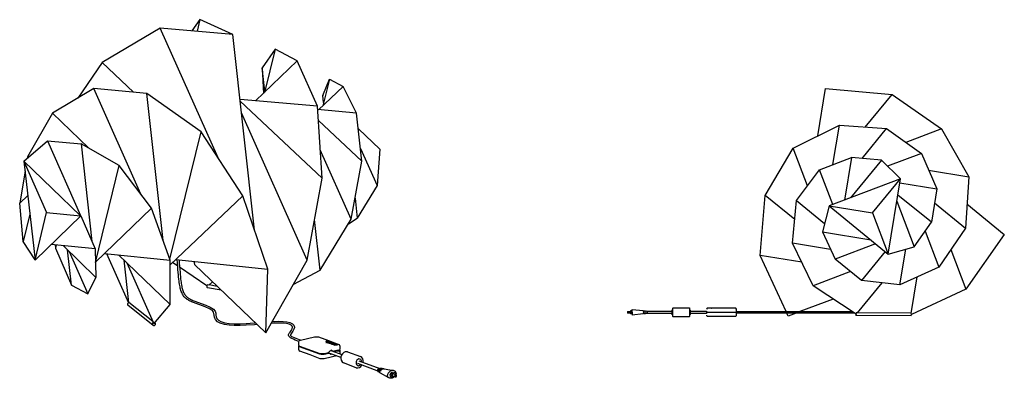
# Model space of a CAD drawing. Header units: millimetres. Extents: x -985 to 3502, y 206 to 2666.
# Tile 1 of 3: x -985 to 975, y 1091 to 1806. Entities that reach past the tile are written whole.
import ezdxf

# ---------------------------------------------------------------- set-up
doc = ezdxf.new("R2010")
doc.units = ezdxf.units.MM
doc.header["$MEASUREMENT"] = 0
doc.layers.add('Linee visibili 2D', color=7, linetype='Continuous')

msp = doc.modelspace()

# ---------------------------------------------------------------- linework, layer by layer
at = {"layer": 'Linee visibili 2D'}
for p, q in [((-626.3, 1806.1), (-642.4, 1783.8)), ((-626.3, 1806.1), (-632, 1782.9)), ((-560.5, 1776.8), (-626.3, 1806.1)), ((-705.2, 1789.2), (-820.9, 1720.6)), ((-589.9, 1530.3), (-705.2, 1789.2)), ((-560.5, 1776.8), (-705.2, 1789.2)), ((-517.6, 1386.1), (-560.5, 1776.8)), ((-476.5, 1747), (-502.3, 1710.1)), ((-476.5, 1747), (-497.9, 1660.9)), ((-432.5, 1723.9), (-476.5, 1747)), ((-820.9, 1720.6), (-869.4, 1649.7)), ((-820.9, 1720.6), (-758.7, 1661.5)), ((-432.5, 1723.9), (-515.3, 1644.2)), ((-497.2, 1663.8), (-502.3, 1710.1)), ((-502.3, 1710.1), (-499.8, 1659.1)), ((-392.2, 1633.3), (-432.5, 1723.9)), ((-368.4, 1687.3), (-381.6, 1634.6)), ((-381.5, 1654.6), (-368.4, 1687.3)), ((-368.4, 1687.3), (-340.9, 1673)), ((-837.1, 1669), (-920, 1619.4)), ((-732, 1658.9), (-837.1, 1669)), ((-743.7, 1458.3), (-837.1, 1669)), ((-390.1, 1626.6), (-340.9, 1673)), ((-314.4, 1619.9), (-340.9, 1673)), ((603.7, 1574.4), (619.2, 1669.1)), ((619.2, 1669.1), (751.8, 1657.1)), ((-623.7, 1582.4), (-732, 1658.9)), ((-699.5, 1366.1), (-732, 1658.9)), ((-392.2, 1633.3), (-546.3, 1646.9)), ((-381.5, 1654.5), (-381.5, 1654.6)), ((-380, 1640.8), (-381.5, 1654.6)), ((-381.5, 1654.6), (-381.5, 1654.5)), ((698.5, 1592), (751.8, 1657.1)), ((751.8, 1657.1), (850.2, 1588.2)), ((-545.9, 1643.5), (-383.1, 1490.1)), ((-383.1, 1490.1), (-392.2, 1633.3)), ((-920, 1619.4), (-969.7, 1532.9)), ((-920, 1619.4), (-847.9, 1550.3)), ((-412.5, 1326.8), (-543.3, 1620)), ((-314.4, 1619.9), (-391.8, 1626.8)), ((-303.6, 1523.8), (-314.4, 1619.9)), ((-390.4, 1605.2), (-303.6, 1523.8)), ((-310.8, 1588.4), (-267.8, 1548.1)), ((554.9, 1550.1), (646.9, 1595.9)), ((634, 1517.1), (646.9, 1595.9)), ((646.9, 1595.9), (740.6, 1588.8)), ((692, 1529.4), (740.6, 1588.8)), ((740.6, 1588.8), (810.2, 1539.3)), ((850.2, 1588.2), (779.1, 1561.4)), ((850.2, 1588.2), (904.3, 1492.9)), ((-686.1, 1328.7), (-623.7, 1582.4)), ((-540.9, 1454.6), (-623.7, 1582.4)), ((-976.5, 1523.9), (-929.8, 1564.4)), ((-929.8, 1564.4), (-862.4, 1558.6)), ((-929.8, 1564.4), (-864.1, 1415.4)), ((-862.4, 1558.6), (-841.2, 1363.7)), ((-787, 1515.4), (-862.4, 1558.6)), ((-306.5, 1549.3), (-273.4, 1475.7)), ((499.4, 1455.6), (554.9, 1550.1)), ((583.5, 1474.5), (554.9, 1550.1)), ((-969.7, 1532.9), (-970.3, 1529.3)), ((-966.4, 1532.6), (-969.7, 1532.9)), ((-324.8, 1408.3), (-386.7, 1546.4)), ((-267.8, 1548.1), (-273.4, 1475.7)), ((607.6, 1506.9), (670.8, 1531.2)), ((670.8, 1531.2), (657.3, 1446.5)), ((730.4, 1526.1), (670.8, 1531.2)), ((810.2, 1539.3), (742.9, 1513.9)), ((810.2, 1539.3), (840.6, 1468.9)), ((-863.7, 1414.9), (-976.6, 1523.9)), ((-976.5, 1523.9), (-976.6, 1523.9)), ((-976.6, 1523.9), (-931.7, 1421.9)), ((-976.5, 1523.9), (-976.5, 1523.9)), ((-976.5, 1523.7), (-954.5, 1326.9)), ((-834.1, 1321.7), (-787, 1515.4)), ((-722.3, 1430), (-787, 1515.4)), ((-324.8, 1408.3), (-303.6, 1523.8)), ((730.4, 1526.1), (668.8, 1450.8)), ((730.2, 1525.7), (730.4, 1526.1)), ((730.4, 1526.1), (730.4, 1525.5)), ((768.6, 1488.6), (730.4, 1526.1)), ((-974.4, 1504.5), (-985, 1440.2)), ((-412.5, 1326.8), (-383.1, 1490.1)), ((561.8, 1445.4), (607.6, 1506.9)), ((633.9, 1437.6), (607.6, 1506.9)), ((824.5, 1506), (904.3, 1492.9)), ((904.3, 1492.9), (898, 1390.4)), ((-273.4, 1475.7), (-313, 1410.6)), ((768.6, 1488.6), (626.5, 1434.8)), ((713.1, 1420.7), (768.6, 1488.6)), ((744.2, 1338.6), (768.6, 1488.6)), ((767.4, 1480.8), (840.6, 1468.9)), ((-985, 1440.2), (-968.9, 1455.7)), ((-685.3, 1317), (-540.9, 1454.6)), ((-491.3, 1308.7), (-540.9, 1454.6)), ((489, 1336), (499.4, 1455.6)), ((558.3, 1407.5), (499.4, 1455.6)), ((830, 1402.1), (763.3, 1456.1)), ((840.6, 1468.9), (830, 1402.1)), ((-977.8, 1363.9), (-985, 1440.2)), ((-317.2, 1449.9), (-313, 1410.6)), ((553.8, 1360.5), (561.8, 1445.4)), ((561.8, 1445.4), (617.5, 1399.8)), ((626.5, 1434.8), (613.2, 1382.9)), ((626.5, 1434.8), (744.2, 1338.6)), ((626.5, 1434.8), (713.1, 1420.7)), ((761.4, 1444), (795.8, 1353)), ((836.2, 1441), (898, 1390.4)), ((900.9, 1438.6), (975.2, 1377.8)), ((-964.8, 1418.4), (-977.8, 1363.9)), ((-954.5, 1326.9), (-931.7, 1421.9)), ((-863.6, 1414.9), (-954.5, 1326.9)), ((-931.7, 1421.9), (-863.7, 1414.9)), ((-863.8, 1414.8), (-863.6, 1414.9)), ((-863.6, 1414.9), (-863.7, 1414.9)), ((-863.6, 1414.9), (-834.8, 1349)), ((-722.3, 1430), (-833.9, 1322.6)), ((-685.3, 1326.3), (-722.3, 1430)), ((713.1, 1420.7), (744.2, 1338.6)), ((-386.8, 1306.5), (-397.9, 1407.7)), ((-386.8, 1306.5), (-324.8, 1408.3)), ((-330.5, 1398.9), (-313, 1410.6)), ((795.8, 1353), (830, 1402.1)), ((613.2, 1382.9), (613.7, 1383.2)), ((613.6, 1383), (613.2, 1382.9)), ((613.2, 1382.9), (638.6, 1328.7)), ((613.2, 1382.9), (709.2, 1367.2)), ((817.8, 1384.6), (844.9, 1312.8)), ((898, 1390.4), (844.9, 1312.8)), ((975.2, 1377.8), (898.5, 1269)), ((-954.5, 1327), (-977.8, 1363.9)), ((-834.8, 1349), (-922.2, 1358.1)), ((-914.6, 1357.3), (-913.8, 1350.2)), ((-912.2, 1357.1), (-913.8, 1350.2)), ((-898.3, 1355.6), (-833.4, 1292.2)), ((629.5, 1348.1), (553.8, 1360.5)), ((594.5, 1275.7), (553.8, 1360.5)), ((718.7, 1359.4), (638.6, 1328.7)), ((744.2, 1338.6), (795.8, 1353)), ((795.8, 1353), (795.2, 1353.3)), ((795.5, 1353.4), (795.8, 1353)), ((-913.8, 1350.2), (-881.7, 1276.6)), ((-881.7, 1276.6), (-889.6, 1347.1)), ((-886.5, 1344.1), (-849.3, 1259.4)), ((-834.8, 1349), (-833.4, 1292.2)), ((-815.9, 1340), (-685.3, 1326.3)), ((-812.5, 1339.6), (-768.5, 1241.5)), ((-788.1, 1337.1), (-685.3, 1237.9)), ((572.1, 1322.4), (489, 1336)), ((540.9, 1223.9), (489, 1336)), ((738.1, 1343.6), (691.1, 1286.2)), ((767.3, 1277.3), (778.9, 1348.3)), ((868.8, 1347.7), (898.5, 1269)), ((-954.5, 1326.9), (-954.5, 1326.9)), ((-767.6, 1241.9), (-777, 1326.4)), ((-771.8, 1321.3), (-719.6, 1203)), ((-685.3, 1237.9), (-685.3, 1326.3)), ((-679.9, 1322.1), (-670.5, 1315.7)), ((-673.9, 1327.8), (-491.3, 1308.7)), ((-638, 1324.1), (-637, 1317.7)), ((-637, 1317.7), (-495.1, 1181.6)), ((-495.1, 1181.6), (-412.5, 1326.8)), ((691.1, 1286.2), (638.6, 1328.7)), ((-666.6, 1313), (-612.2, 1275.8)), ((-495.1, 1181.6), (-491.3, 1308.7)), ((-440.3, 1277.9), (-386.8, 1306.5)), ((669.2, 1303.9), (594.5, 1275.7)), ((844.9, 1312.8), (767.3, 1277.3)), ((-881.7, 1276.6), (-849.3, 1259.4)), ((-849.3, 1259.4), (-833.4, 1292.2)), ((-608.4, 1276.8), (-611.1, 1277.5)), ((-608.4, 1276.8), (-601.3, 1283.5)), ((-591.7, 1274.3), (-608, 1277.2)), ((680.1, 1219), (594.5, 1275.7)), ((731.3, 1281.5), (682.1, 1221.4)), ((767.3, 1277.3), (691.1, 1286.2)), ((790, 1220.4), (801.9, 1293.1)), ((-583.6, 1266.5), (-611.2, 1271.5)), ((898.5, 1269), (790.4, 1218.5)), ((-720.1, 1196.9), (-769.3, 1236.2)), ((-720, 1204), (-767.5, 1241.9)), ((-718, 1199.4), (-685.3, 1237.9)), ((-615.6, 1233.3), (-639.3, 1242)), ((-638, 1245.5), (-614.3, 1236.8)), ((-614.3, 1236.8), (-605.5, 1233)), ((634.7, 1249.1), (568.2, 1223.9)), ((-607.1, 1229.7), (-615.6, 1233.3)), ((-601.4, 1225.9), (-607.1, 1229.7)), ((-605.5, 1233), (-598.9, 1228.6)), ((-599.2, 1223.1), (-601.4, 1225.9)), ((-598.3, 1220.1), (-599.2, 1223.1)), ((-598.9, 1228.6), (-595.9, 1224.6)), ((-597.9, 1216.6), (-598.3, 1220.1)), ((-597.3, 1212.5), (-597.9, 1216.6)), ((-595.9, 1224.6), (-594.6, 1220.7)), ((-594.6, 1220.7), (-594.2, 1216.7)), ((-594.2, 1216.7), (-593.8, 1213.4)), ((225, 1224.4), (231, 1224.4)), ((225, 1224.4), (225, 1222.7)), ((225, 1222.7), (225, 1220.9)), ((231, 1220.9), (225, 1220.9)), ((233.1, 1225.7), (231, 1225.7)), ((231, 1225.7), (231, 1219.7)), ((233.1, 1219.7), (231, 1219.7)), ((233.1, 1219.7), (233.1, 1225.7)), ((233.1, 1225.7), (234.4, 1225.7)), ((234.4, 1219.7), (233.1, 1219.7)), ((234.3, 1222.7), (234.6, 1228.5)), ((234.3, 1222.7), (234.3, 1222.4)), ((234.3, 1222.4), (234.6, 1216.8)), ((234.6, 1228.5), (256.3, 1226)), ((256.3, 1219.4), (234.6, 1216.8)), ((256.3, 1226), (256.3, 1223.9)), ((256.3, 1223.9), (257.4, 1223.9)), ((257.4, 1221.5), (256.3, 1221.5)), ((256.3, 1221.5), (256.3, 1219.4)), ((257.4, 1225.8), (258.7, 1225.7)), ((257.4, 1223.9), (257.4, 1225.8)), ((257.4, 1219.5), (257.4, 1221.5)), ((258.7, 1219.6), (257.4, 1219.5)), ((258.7, 1225.7), (258.7, 1223.9)), ((258.7, 1223.9), (259.8, 1223.9)), ((259.8, 1221.5), (258.7, 1221.5)), ((258.7, 1221.5), (258.7, 1219.6)), ((259.8, 1225.6), (261.1, 1225.4)), ((259.8, 1223.9), (259.8, 1225.6)), ((259.8, 1219.8), (259.8, 1221.5)), ((261.1, 1219.9), (259.8, 1219.8)), ((261.1, 1225.4), (261.1, 1223.9)), ((261.1, 1223.9), (262.2, 1223.9)), ((262.2, 1221.5), (261.1, 1221.5)), ((261.1, 1221.5), (261.1, 1219.9)), ((262.2, 1225.3), (264, 1225.1)), ((262.2, 1223.9), (262.2, 1225.3)), ((262.2, 1220.1), (262.2, 1221.5)), ((264, 1220.3), (262.2, 1220.1)), ((264, 1225.1), (264, 1222.7)), ((264, 1225), (314, 1225)), ((264, 1222.7), (264, 1220.3)), ((314, 1220.4), (264, 1220.4)), ((383.5, 1223.2), (383.5, 1222.2)), ((387.6, 1230.7), (387.7, 1230.7)), ((392.5, 1230.7), (392.8, 1230.7)), ((440.5, 1222.2), (440.5, 1223.2)), ((544.9, 1215.1), (542.1, 1221.1)), ((560.8, 1221.1), (544.9, 1215.1)), ((680.1, 1219), (680.3, 1221.4)), ((789.7, 1215.7), (680.2, 1216.5)), ((682.1, 1221.4), (680.3, 1221.4)), ((789.7, 1220.7), (682.1, 1221.5)), ((-718.6, 1202.4), (-719.6, 1203)), ((-718.6, 1202.4), (-718, 1199.4)), ((-595.5, 1208.1), (-597.3, 1212.5)), ((-591.5, 1203.9), (-595.5, 1208.1)), ((-593.8, 1213.4), (-592.3, 1210)), ((-592.3, 1210), (-589.3, 1206.8)), ((-585.8, 1200.7), (-591.5, 1203.9)), ((-589.3, 1206.8), (-584.3, 1204.1)), ((-577.4, 1198.2), (-585.8, 1200.7)), ((-584.3, 1204.1), (-576.7, 1201.8)), ((-568.2, 1196.8), (-577.4, 1198.2)), ((-576.7, 1201.8), (-567.8, 1200.5)), ((-557.9, 1196.2), (-568.2, 1196.8)), ((-567.8, 1200.5), (-557.8, 1199.9)), ((-545.9, 1196.2), (-557.9, 1196.2)), ((-557.8, 1199.9), (-546, 1199.9)), ((-546, 1199.9), (-534.2, 1200.4)), ((-534, 1196.8), (-545.9, 1196.2)), ((-534.2, 1200.4), (-518.1, 1201.6)), ((-517.8, 1197.9), (-534, 1196.8)), ((-518.1, 1201.6), (-516, 1201.7)), ((-512.5, 1198.3), (-517.8, 1197.9)), ((-477.5, 1200.8), (-484.4, 1200.5)), ((-482.2, 1204.3), (-477.6, 1204.5)), ((-477.6, 1204.5), (-469, 1204.7)), ((-469, 1201), (-477.5, 1200.8)), ((-469, 1204.7), (-460.4, 1204.5)), ((-460.7, 1200.8), (-469, 1201)), ((-453.9, 1200.1), (-460.7, 1200.8)), ((-460.4, 1204.5), (-453.4, 1203.7)), ((-448.5, 1198.9), (-453.9, 1200.1)), ((-453.4, 1203.7), (-447.4, 1202.4)), ((-444.4, 1196.9), (-448.5, 1198.9)), ((-447.4, 1202.4), (-442.2, 1199.9)), ((-442.5, 1195), (-444.4, 1196.9)), ((-442.2, 1199.9), (-439.4, 1196.8)), ((-439.4, 1196.8), (-438.2, 1192.8)), ((387.7, 1214.7), (387.6, 1214.7)), ((-449.8, 1177.1), (-449.7, 1178.1)), ((-449.4, 1175.2), (-449.8, 1177.1)), ((-449.7, 1178.1), (-448.3, 1181)), ((-448.3, 1181), (-446.6, 1183.2)), ((-446.6, 1183.2), (-444, 1186.7)), ((-445.4, 1178.8), (-446.1, 1177.3)), ((-446.1, 1177.3), (-446, 1176.7)), ((-446, 1176.7), (-445.1, 1175.6)), ((-443.7, 1180.9), (-445.4, 1178.8)), ((-444, 1186.7), (-442.4, 1190)), ((-440.9, 1184.7), (-443.7, 1180.9)), ((-441.9, 1192.7), (-442.5, 1195)), ((-442.4, 1190), (-441.9, 1192.7)), ((-438.9, 1188.8), (-440.9, 1184.7)), ((-438.2, 1192.6), (-438.9, 1188.8)), ((-438.2, 1192.8), (-438.2, 1192.6)), ((-447.5, 1172.8), (-449.4, 1175.2)), ((-445.6, 1171.4), (-447.5, 1172.8)), ((-443.5, 1170.3), (-445.6, 1171.4)), ((-445.1, 1175.6), (-443.7, 1174.6)), ((-443.7, 1174.6), (-441.8, 1173.6)), ((-440.2, 1168.8), (-443.5, 1170.3)), ((-441.8, 1173.6), (-438.8, 1172.2)), ((-436.6, 1167.4), (-440.2, 1168.8)), ((-438.8, 1172.2), (-435.3, 1170.9)), ((-429.4, 1164.7), (-436.6, 1167.4)), ((-435.3, 1170.9), (-425.5, 1167.3)), ((-429.4, 1163.4), (-429.5, 1164)), ((-429.3, 1156.5), (-429.4, 1163.4)), ((-426.1, 1167.1), (-412, 1170.4)), ((-412, 1170.4), (-397.9, 1173.7)), ((-397.9, 1173.7), (-390.3, 1173.5)), ((-390.3, 1173.5), (-370.1, 1166.1)), ((-375.7, 1163.9), (-375, 1164.4)), ((-375.4, 1162.6), (-375.4, 1162.6)), ((-370.9, 1164.4), (-375.3, 1162.6)), ((-375.3, 1163.7), (-375.3, 1163.9)), ((-375.3, 1162.6), (-374.2, 1162.2)), ((-375.3, 1162.6), (-375.3, 1162.6)), ((-375.2, 1163.9), (-374.1, 1164.5)), ((-375, 1164.4), (-374.9, 1164.5)), ((-374.8, 1164.8), (-374.9, 1164.8)), ((-374.8, 1164.5), (-374.9, 1164.5)), ((-370.9, 1164), (-374.9, 1162.4)), ((-374.8, 1164.8), (-374.8, 1164.5)), ((-373.4, 1164.3), (-374.8, 1164.8)), ((-374.8, 1164.5), (-374.4, 1164.3)), ((-373.6, 1164.3), (-374.8, 1163.8)), ((-374.7, 1164.9), (-374.7, 1164.9)), ((-374.5, 1164.9), (-372.7, 1165.1)), ((-374.4, 1163.6), (-373.6, 1163.9)), ((-374.2, 1162.2), (-374, 1162.2)), ((-374.1, 1164.5), (-373.6, 1164.3)), ((-374.1, 1162.3), (-374, 1162.4)), ((-374, 1162.2), (-374.1, 1162.3)), ((-374.1, 1162.2), (-374.1, 1162.3)), ((-374, 1162.4), (-372.7, 1163)), ((-374, 1162.2), (-374, 1162.2)), ((-373.6, 1163.9), (-373.6, 1164.3)), ((-373.6, 1164), (-373.4, 1164)), ((-372.5, 1164.7), (-373.4, 1164.3)), ((-373.4, 1164), (-372.5, 1164.3)), ((-373.4, 1164), (-373.4, 1164.3)), ((-372.8, 1163.9), (-372.1, 1164.1)), ((-372.7, 1163), (-372.6, 1163)), ((-372.5, 1164.3), (-372.3, 1164.5)), ((-372.5, 1162.9), (-372.3, 1163.1)), ((-372.2, 1162.9), (-372.5, 1162.9)), ((-372.3, 1164.9), (-372.3, 1164.5)), ((-371.6, 1164.5), (-372.3, 1164.7)), ((-372.3, 1163.1), (-370.1, 1163.9)), ((-371.4, 1162.1), (-372.3, 1161.7)), ((-372.3, 1161.7), (-371.7, 1161.5)), ((-369.5, 1163.9), (-372.2, 1162.9)), ((-372.1, 1161.6), (-371.4, 1161.7)), ((-371.8, 1162.6), (-369.5, 1163.5)), ((-371.7, 1161.5), (-370.7, 1161.9)), ((-370.7, 1161.9), (-371.4, 1162.1)), ((-370.9, 1161.6), (-371.4, 1161.7)), ((-368.2, 1163.4), (-371.1, 1162.4)), ((-371.1, 1162.3), (-370, 1161.9)), ((-371.1, 1162.3), (-371.1, 1162.3)), ((-371, 1164.6), (-371, 1164.6)), ((-370.9, 1164.5), (-370.9, 1164.5)), ((-370.9, 1164.5), (-370.9, 1164.4)), ((-370.9, 1164), (-370.8, 1164.1)), ((-369.6, 1164.2), (-370.8, 1164.6)), ((-370.8, 1164.5), (-370.8, 1164.1)), ((-370, 1163.9), (-370.8, 1164.2)), ((-370.8, 1164.2), (-370.8, 1164.2)), ((-370.7, 1162.2), (-368.2, 1163.1)), ((-370.7, 1161.8), (-370.7, 1161.8)), ((-370.1, 1166.1), (-349.9, 1158.7)), ((-370.1, 1163.9), (-369.6, 1164)), ((-369.9, 1164), (-369.6, 1164.1)), ((-368.9, 1163.8), (-369.9, 1164)), ((-369.9, 1164), (-369.9, 1164)), ((-369.9, 1162), (-369.8, 1162.2)), ((-369.8, 1162), (-369.9, 1162)), ((-369.8, 1162.2), (-367.3, 1163.1)), ((-369.8, 1162), (-369.8, 1162)), ((-369.6, 1164.1), (-369.6, 1164.1)), ((-369.5, 1163.9), (-369.5, 1163.5)), ((-368.9, 1163.5), (-369.5, 1163.7)), ((-369.5, 1163.5), (-369.5, 1163.5)), ((-369, 1162.1), (-369.3, 1161.9)), ((-368.9, 1161.7), (-369.2, 1161.6)), ((-366.7, 1162.9), (-369, 1162.1)), ((-368.9, 1161.7), (-366.7, 1162.5)), ((-368.3, 1163.6), (-368.2, 1163.5)), ((-368.3, 1163.6), (-368.3, 1163.6)), ((-368.3, 1161.7), (-365.7, 1162.5)), ((-368.3, 1161.5), (-368.3, 1161.7)), ((-367.4, 1161.6), (-368.3, 1161.5)), ((-368.2, 1163.1), (-368.1, 1163.1)), ((-362.1, 1161.5), (-368.1, 1163.6)), ((-368.1, 1163.5), (-368.1, 1163.1)), ((-368.1, 1163.2), (-367.5, 1163)), ((-367.7, 1161.4), (-367.8, 1161.4)), ((-367.7, 1161.5), (-367.7, 1161.4)), ((-367.7, 1161.1), (-367.4, 1161.2)), ((-365.2, 1162.3), (-367.4, 1161.6)), ((-367.4, 1161.2), (-365.2, 1162)), ((-367.3, 1163.1), (-366.9, 1163.1)), ((-366.9, 1163.1), (-366.6, 1163)), ((-366.9, 1160.9), (-366.9, 1161.1)), ((-366.8, 1161.2), (-364.2, 1162)), ((-366.8, 1161), (-366.8, 1161.2)), ((-365.9, 1161.1), (-366.8, 1161)), ((-366.7, 1162.5), (-366.6, 1162.6)), ((-366.6, 1162.9), (-366.6, 1162.6)), ((-366.6, 1162.7), (-366, 1162.5)), ((-366.4, 1160.9), (-366.6, 1160.9)), ((-366.6, 1160.8), (-365.4, 1160.5)), ((-366.6, 1160.8), (-366.6, 1160.8)), ((-366.4, 1160.9), (-366.4, 1160.9)), ((-366.1, 1160.7), (-365.9, 1160.7)), ((-363.7, 1161.8), (-365.9, 1161.1)), ((-365.9, 1160.7), (-363.7, 1161.4)), ((-365.7, 1162.5), (-365.4, 1162.5)), ((-365.4, 1162.5), (-365.1, 1162.4)), ((-365.4, 1160.5), (-365.4, 1160.6)), ((-365.3, 1160.7), (-362.8, 1161.4)), ((-365.3, 1160.5), (-365.3, 1160.5)), ((-365.2, 1162), (-365.1, 1162)), ((-365.2, 1160.5), (-365.2, 1160.5)), ((-365.1, 1162.4), (-365.1, 1162)), ((-365.1, 1162.1), (-364.5, 1161.9)), ((-364, 1160.6), (-364.8, 1160.2)), ((-364.3, 1160.2), (-363.1, 1160.6)), ((-364.2, 1162), (-363.9, 1162)), ((-363.9, 1161), (-364, 1161)), ((-363.9, 1160.6), (-364, 1160.6)), ((-362.8, 1159.6), (-364, 1159.3)), ((-364, 1159.2), (-364, 1159.2)), ((-363.9, 1162), (-363.6, 1161.9)), ((-362.5, 1160.5), (-363.9, 1161)), ((-363.5, 1160.5), (-363.9, 1160.6)), ((-362.6, 1160.4), (-363.9, 1160.1)), ((-363.9, 1159.2), (-361.9, 1159.3)), ((-363.7, 1161.4), (-363.6, 1161.5)), ((-363.7, 1160.9), (-363.7, 1161)), ((-363.6, 1161.9), (-363.6, 1161.5)), ((-363.6, 1161.6), (-363, 1161.4)), ((-363.6, 1161), (-361.8, 1161.1)), ((-363.2, 1159.7), (-363.2, 1159.8)), ((-363.2, 1159.7), (-362.8, 1159.6)), ((-362.6, 1160.4), (-363.1, 1160.6)), ((-363.1, 1159.9), (-362.6, 1160.1)), ((-362.7, 1159.7), (-363, 1159.8)), ((-362.8, 1161.4), (-362.4, 1161.4)), ((-360, 1160.4), (-362.7, 1159.7)), ((-362.7, 1159.7), (-362.7, 1159.7)), ((-362.6, 1160.1), (-362.6, 1160.4)), ((-362.5, 1160.1), (-362.6, 1160.2)), ((-361.6, 1160.8), (-362.5, 1160.5)), ((-362.5, 1160.5), (-362.5, 1160.1)), ((-362.5, 1160.1), (-361.6, 1160.4)), ((-362.4, 1161.4), (-362.3, 1161.4)), ((-360, 1160), (-362.4, 1159.4)), ((-362.1, 1161.4), (-362.1, 1161.4)), ((-361.9, 1159.3), (-361.7, 1159.3)), ((-361.8, 1160.1), (-361.2, 1160.2)), ((-361.7, 1159.3), (-359.2, 1160)), ((-361.6, 1160.4), (-361.3, 1160.6)), ((-360.9, 1159.5), (-361.5, 1159.2)), ((-361.5, 1159.2), (-360.6, 1159)), ((-361.5, 1159.2), (-361.5, 1159.2)), ((-361.3, 1160.9), (-361.3, 1160.6)), ((-361.3, 1160.8), (-360.6, 1160.5)), ((-360.7, 1160.5), (-361.3, 1160.8)), ((-361.3, 1159.2), (-361.3, 1159.2)), ((-361.3, 1159), (-361.3, 1159.2)), ((-360.4, 1159.2), (-360.9, 1159.1)), ((-360.9, 1159.1), (-360.9, 1159.1)), ((-360.1, 1160.6), (-360.7, 1160.5)), ((-360.7, 1160.5), (-360.7, 1160.5)), ((-360.7, 1160.5), (-360.5, 1160.5)), ((-360.7, 1160.5), (-360.7, 1160.5)), ((-360.7, 1158.9), (-360.7, 1158.9)), ((-360.6, 1159), (-360.6, 1158.9)), ((-360.6, 1158.9), (-360.6, 1158.9)), ((-360.6, 1158.9), (-359.4, 1158.5)), ((-360.5, 1160.5), (-360.1, 1160.5)), ((-358.9, 1160.1), (-360.1, 1160.6)), ((-357.7, 1159.7), (-360.1, 1159.1)), ((-357.7, 1159.3), (-360.1, 1158.7)), ((-360.1, 1158.7), (-360.1, 1158.7)), ((-360, 1160.5), (-360, 1160.1)), ((-359.1, 1160), (-360, 1160.2)), ((-360, 1160), (-360, 1160.1)), ((-356.4, 1159.2), (-359.9, 1157.7)), ((-359.9, 1157.6), (-359.1, 1157.3)), ((-359.9, 1157.6), (-359.9, 1157.6)), ((-356.4, 1158.8), (-359.5, 1157.5)), ((-359.4, 1158.5), (-359.4, 1158.6)), ((-359.3, 1158.7), (-356.7, 1159.3)), ((-359.3, 1158.5), (-359.3, 1158.5)), ((-359.3, 1158.5), (-359.3, 1158.5)), ((-359.2, 1160), (-358.9, 1160.1)), ((-359.1, 1157.3), (-359, 1157.3)), ((-359, 1157.3), (-354, 1157.9)), ((-357.9, 1157.5), (-356.6, 1158.1)), ((-355.7, 1157.8), (-357.9, 1157.5)), ((-357.9, 1157.5), (-357.9, 1157.5)), ((-357.8, 1159.8), (-357.7, 1159.8)), ((-357.8, 1159.8), (-357.8, 1159.8)), ((-357.7, 1159.3), (-357.6, 1159.4)), ((-354.4, 1158.7), (-357.6, 1159.9)), ((-357.6, 1159.7), (-357.6, 1159.4)), ((-357, 1159.2), (-357.6, 1159.5)), ((-356.7, 1159.3), (-356.4, 1159.3)), ((-356.6, 1158.1), (-356.5, 1158.1)), ((-356.5, 1158.1), (-355.7, 1157.8)), ((-356.4, 1159.3), (-356.4, 1158.9)), ((-355.4, 1158.6), (-356.4, 1159)), ((-356.4, 1158.8), (-356.4, 1158.9)), ((-356.4, 1158.2), (-355.2, 1158.7)), ((-356.4, 1158.1), (-356.4, 1158.2)), ((-355.5, 1157.8), (-356.4, 1158.2)), ((-354.4, 1158), (-355.5, 1157.8)), ((-355.5, 1157.8), (-355.5, 1157.8)), ((-355.2, 1158.7), (-354.7, 1158.7)), ((-354.7, 1158.7), (-354.6, 1158.7)), ((-354.4, 1158.7), (-354.4, 1158.7)), ((-354, 1158.4), (-353.9, 1158.4)), ((-354, 1158.4), (-354, 1158.4)), ((-354, 1157.9), (-352.4, 1157.8)), ((-352.3, 1157.9), (-353.8, 1158.5)), ((-353.7, 1158.2), (-353.7, 1158)), ((-353.5, 1158), (-353.7, 1158.1)), ((-352.2, 1157.9), (-352.2, 1157.9)), ((-429.3, 1148.3), (-429.3, 1155.2)), ((-429.3, 1147.7), (-429.3, 1148.3)), ((-428.9, 1155.8), (-427.9, 1155.3)), ((-427.9, 1155.3), (-387.7, 1140.5)), ((-387.7, 1139.2), (-427.9, 1154.1)), ((-427.7, 1155.2), (-426.6, 1154.3)), ((-427.4, 1154.7), (-427.4, 1155.1)), ((-406.9, 1137.6), (-427, 1145)), ((-426.6, 1154.3), (-418.4, 1151.3)), ((-418.4, 1151.3), (-418.4, 1151.3)), ((-418.4, 1151.3), (-416.8, 1150.7)), ((-416.8, 1150.7), (-396.3, 1143.2)), ((-416.8, 1150.7), (-416.8, 1150.7)), ((-416.8, 1150.7), (-416.8, 1150.7)), ((-386.8, 1130.1), (-406.9, 1137.6)), ((-396.3, 1143.2), (-396.3, 1143.2)), ((-396.3, 1143.2), (-394.6, 1142.6)), ((-394.7, 1142.6), (-386.4, 1139.5)), ((-394.6, 1142.6), (-394.7, 1142.6)), ((-394.6, 1142.6), (-394.6, 1142.6)), ((-387.7, 1140.5), (-378.4, 1140.2)), ((-378.4, 1139), (-387.7, 1139.2)), ((-379.4, 1139.3), (-375.1, 1140.4)), ((-378.4, 1140.2), (-370.1, 1142.5)), ((-378.4, 1139), (-370.2, 1141.2)), ((-375.1, 1140.4), (-373, 1140.8)), ((-375.1, 1140.4), (-375.1, 1140.4)), ((-375.1, 1140.3), (-375.1, 1140.4)), ((-373, 1140.8), (-370.7, 1141.4)), ((-373, 1140.8), (-373, 1140.8)), ((-371.5, 1141.2), (-371.5, 1142)), ((-371.5, 1141.8), (-370, 1141.7)), ((-371.5, 1141.6), (-370.8, 1141.3)), ((-345.7, 1132.8), (-371.1, 1142.1)), ((-370.8, 1141.4), (-370.8, 1141.3)), ((-370.2, 1141.2), (-367.6, 1140.3)), ((-370.1, 1142.5), (-367.6, 1145)), ((-370, 1141.7), (-368.8, 1141.2)), ((-367.2, 1139.9), (-365.9, 1140.2)), ((-367.1, 1139.8), (-365.6, 1140.1)), ((-365.6, 1146.6), (-343.6, 1138.5)), ((-364.2, 1139.6), (-364.9, 1139.4)), ((-364.6, 1146.9), (-364.6, 1146.8)), ((-364.6, 1146.8), (-364.6, 1146.9)), ((-364.6, 1146.8), (-363.7, 1146.2)), ((-364, 1146.5), (-364.4, 1146.9)), ((-362.8, 1145.6), (-364, 1146.5)), ((-361.5, 1145.1), (-362.8, 1145.6)), ((-360.3, 1144.7), (-360.3, 1144.9)), ((-350.3, 1146.9), (-359.6, 1145)), ((-359.4, 1145), (-359.4, 1144.4)), ((-358.9, 1144.2), (-357.7, 1144.4)), ((-350.3, 1145.6), (-358.2, 1143.9)), ((-357.7, 1144.4), (-355.6, 1144.9)), ((-357.7, 1144.4), (-357.7, 1144.4)), ((-357.7, 1144.4), (-357.7, 1144.4)), ((-355.6, 1144.9), (-351.2, 1145.9)), ((-355.6, 1144.9), (-355.6, 1144.9)), ((-350.3, 1146.9), (-348.1, 1147.8)), ((-349.6, 1147), (-349.6, 1146.6)), ((-347.7, 1156), (-347.7, 1155.4)), ((-347.7, 1155.4), (-347.7, 1148.4)), ((-347.7, 1147.2), (-347.5, 1140.2)), ((-347.5, 1140.2), (-347.5, 1140)), ((-332.3, 1143.6), (-306.8, 1134.2)), ((-379.1, 1129.9), (-386.8, 1130.1)), ((-365, 1133.2), (-379.1, 1129.9)), ((-353.8, 1135.8), (-365, 1133.2)), ((-314.9, 1112.2), (-340.4, 1121.7)), ((-273.5, 1106.2), (-311.8, 1120.3)), ((-307.6, 1129.4), (-310.1, 1129.6)), ((-309.7, 1126.1), (-268.1, 1110.7)), ((-312.1, 1116.3), (-309.9, 1116.2)), ((-272.5, 1105), (-273.5, 1106.4)), ((-271.2, 1104.2), (-272.5, 1105)), ((-271.6, 1107.5), (-270.3, 1107.8)), ((-271.6, 1107.5), (-270.8, 1107.1)), ((-270.8, 1104.1), (-271.6, 1104.5)), ((-271.6, 1104.5), (-270.7, 1103.9)), ((-270.3, 1103.7), (-270.8, 1104.1)), ((-269.4, 1103.1), (-270.3, 1103.7)), ((-270, 1106.7), (-268.8, 1107)), ((-270, 1106.7), (-269.3, 1106.3)), ((-269.3, 1103.3), (-270, 1103.7)), ((-270, 1103.7), (-268.9, 1102.9)), ((-268.5, 1102.6), (-269.3, 1103.3)), ((-268.5, 1105.9), (-267.3, 1106.2)), ((-268.5, 1105.9), (-267.7, 1105.5)), ((-267.6, 1102.1), (-268.5, 1102.6)), ((-267.7, 1102.5), (-268.4, 1102.8)), ((-268.4, 1102.8), (-267.1, 1101.8)), ((-266.7, 1101.6), (-267.7, 1102.5)), ((-250.4, 1091.9), (-266.7, 1101.6)), ((-266, 1110.8), (-264.5, 1110.5)), ((-263.5, 1110.3), (-262.4, 1110.2)), ((-261.4, 1110), (-260.4, 1109.8)), ((-261.3, 1110), (-260.9, 1109.9)), ((-259.4, 1109.6), (-240.8, 1106.4)), ((-243.3, 1102.1), (-246.4, 1101.4)), ((-244.7, 1100.8), (-246.4, 1101.4)), ((-244.5, 1102.6), (-246.3, 1101.4)), ((-238.4, 1102.3), (-244.7, 1100.8)), ((-242.6, 1102.3), (-244.5, 1102.6)), ((-243.3, 1102.1), (-240.1, 1102.9)), ((-243.1, 1102.5), (-242.5, 1102.3)), ((-240.7, 1099.9), (-241.6, 1099.9)), ((-240.7, 1099.9), (-235.8, 1098.1)), ((-240.1, 1099.4), (-240.7, 1099.9)), ((-240.1, 1102.9), (-238.4, 1102.3)), ((-235.5, 1100.4), (-236, 1098.2)), ((-235.5, 1100.8), (-235.5, 1100.4)), ((-244.7, 1093.1), (-246.4, 1093.8)), ((-239.3, 1094.4), (-244.7, 1093.1)), ((-237.5, 1093.7), (-242.3, 1095.5))]:
    msp.add_line(p, q, dxfattribs=at)
for points in [[(315, 1217.4, -0.413791), (314, 1218.4), (314, 1226.9, -0.414214), (315, 1227.9)], [(316, 1213.9, -0.413791), (315, 1214.9), (315, 1230.4, -0.414178), (316, 1231.5), (347.5, 1231.5, -0.414214), (348.5, 1230.5), (348.5, 1214.9, -0.413901), (347.5, 1213.9), (316, 1213.9)], [(348.5, 1227.9, -0.414214), (349.5, 1226.9), (349.5, 1218.4, -0.413934), (348.5, 1217.4)]]:
    msp.add_lwpolyline(points, format="xyb", dxfattribs=at)
for points in [[(349.5, 1225), (382.1, 1225), (382.1, 1223.2), (436.9, 1223.2), (441.9, 1223.2), (442, 1228.7), (442, 1229.2), (440.5, 1230.7), (437, 1230.7), (427.9, 1230.7), (412, 1230.7), (410.3, 1230.7), (395.6, 1230.7), (387, 1230.7), (383.5, 1230.7), (382, 1229.2), (382, 1228.7)], [(382, 1216.7), (382, 1216.2), (383.5, 1214.7), (387, 1214.7), (395.9, 1214.7), (396.8, 1214.7), (412, 1214.7), (437, 1214.7), (440.5, 1214.7), (442, 1216.2), (442, 1216.7), (441.9, 1222.2), (436.9, 1222.2), (387.1, 1222.2), (382.1, 1222.2), (382.1, 1220.4), (349.5, 1220.4)], [(441.9, 1223.9), (490.7, 1223.9), (547.6, 1223.9), (574.3, 1223.9), (663.6, 1223.9), (672.6, 1223.9)], [(676.9, 1221.1), (552.5, 1221.1), (542.2, 1221.1), (508.5, 1221.1), (486.4, 1221.1), (441.9, 1221.1)]]:
    msp.add_lwpolyline(points, dxfattribs=at)
for centre, radius, start, end in [((-608.5, 1274.5), 4.05, 131.4383, 227.5088), ((-767, 1238.6), 3.32, 98.3445, 225.6556), ((682.7, 1218.7), 3.42, 166.4319, 219.784), ((676.2, 1219.1), 4.71, 325.9313, 29.4851), ((785.9, 1218.2), 4.57, 326.0003, 32.2967), ((-717.8, 1199.3), 3.22, 105.424, 53.4398), ((-425.9, 1163.6), 3.55, 92.9236, 172.1929), ((-375, 1163.8), 0.198, 144.8973, 354.7118), ((-374.6, 1164.9), 0.0693, 128.7999, 5.4832), ((-372.5, 1164.9), 0.253, 273.8694, 139.6502), ((-372.3, 1162.9), 0.32, 160.0055, 303.4015), ((-371.4, 1165.6), 3.1, 256.1783, 324.1997), ((-371.1, 1162.4), 0.028, 65.2392, 257.3277), ((-370.8, 1164.5), 0.0883, 39.0022, 175.3351), ((-369.9, 1162), 0.092, 225.339, 357.9661), ((-369.6, 1164.1), 0.0254, 235.7532, 81.7752), ((-369.6, 1163.9), 0.0784, 288.52, 157.1977), ((-368.3, 1162.4), 1.09, 207.1692, 301.5069), ((-368.2, 1163.6), 0.0883, 38.9597, 174.83), ((-368.2, 1163.5), 0.0499, 240.6404, 76.8488), ((-366.9, 1161.8), 0.945, 203.0042, 300.2226), ((-366.7, 1162.9), 0.0493, 239.5425, 77.3614), ((-366.6, 1160.9), 0.0258, 57.4414, 261.1416), ((-365.3, 1160.6), 0.0748, 60.5015, 257.0089), ((-365.4, 1160.5), 0.0905, 222.638, 354.5334), ((-365.1, 1162.4), 0.0489, 237.0164, 79.2072), ((-364.1, 1160.2), 0.203, 183.7691, 320.1226), ((-364, 1159.2), 0.0699, 137.6905, 7.9668), ((-363.6, 1161.9), 0.0483, 235.6755, 79.8091), ((-363.1, 1159.7), 0.0896, 40.8691, 172.9461), ((-362.8, 1159.6), 0.00525, 220.4959, 94.4294), ((-362.2, 1161.5), 0.0879, 217.6961, 352.6506), ((-361.6, 1161), 0.245, 271.4217, 146.4406), ((-360.6, 1160.3), 1.34, 234.8983, 292.1346), ((-360.6, 1158.9), 0.0239, 48.2242, 265.1694), ((-360, 1160.5), 0.063, 265.3933, 143.7164), ((-359.9, 1157.6), 0.0179, 74.4854, 295.2972), ((-359.3, 1158.6), 0.0694, 52.3251, 260.6052), ((-359.4, 1158.5), 0.0882, 217.8449, 351.1718), ((-357.7, 1159.8), 0.0873, 36.1772, 171.3414), ((-357.7, 1159.7), 0.0474, 227.3857, 85.4777), ((-356.4, 1159.3), 0.0692, 269.1313, 101.9881), ((-355.7, 1157.8), 0.00657, 210.5169, 60.9465), ((-354.5, 1158.7), 0.087, 215.3655, 351.0364), ((-354.1, 1158.1), 0.323, 213.8833, 57.322), ((-353.9, 1158.4), 0.0869, 35.2602, 171.066), ((-352.3, 1157.9), 0.0803, 208.9648, 359.8876), ((-350.6, 1155.8), 2.98, 3.9169, 76.1163), ((-426.3, 1147.9), 2.97, 183.9173, 255.9544), ((-428.1, 1155.1), 1.07, 136.352, 282.0075), ((-382.5, 1153.5), 14.5, 254.3735, 282.4524), ((-363.9, 1142.6), 4.4, 105.7698, 147.608), ((-365.5, 1142), 2.7, 218.9469, 282.0986), ((-364.5, 1144.9), 2, 35.1387, 107.0864), ((-360.3, 1148.2), 3.31, 219.8836, 281.8966), ((-351.2, 1148.1), 2.18, 269.8478, 332.994), ((-349.5, 1147), 1.63, 243.3777, 26.3521), ((-333.3, 1131.8), 12.4, 106.3124, 234.9077), ((-334.9, 1136.4), 7.66, 70.2123, 103.8301), ((-307.9, 1122.4), 7.51, 106.6208, 233.1198), ((-310.8, 1121.7), 5.62, 253.0254, 322.2444), ((-309.8, 1124.3), 5.62, 357.352, 66.4412), ((-311.1, 1125.3), 9.89, 346.7989, 64.1629), ((-312.4, 1121.8), 9.9, 255.3978, 332.688), ((-267, 1103.8), 7.04, 78.3116, 158.3162), ((-265.4, 1102.8), 7.77, 79.1766, 142.2907), ((-264.4, 1102.3), 8.05, 83.5846, 143.5233), ((-263.4, 1102.1), 8.06, 79.3609, 145.3856), ((-262.3, 1101.7), 8.32, 83.5485, 146.4818), ((-261.4, 1101.5), 8.35, 79.513, 148.1289), ((-260.3, 1101.1), 8.6, 83.5166, 149.1045), ((-242.5, 1097.6), 5.43, 135.7829, 225.1346), ((-240.8, 1097), 5.43, 135.784, 225.1316), ((-240.9, 1097.5), 2.5, 106.2757, 233.4449), ((-235.7, 1095.5), 2.73, 109.4041, 181.9152), ((-241, 1098.9), 4.18, 352.9952, 52.3826), ((-236.4, 1096.6), 1.59, 351.6008, 100.378), ((-236.6, 1095.6), 1.92, 183.6808, 23.0133)]:
    msp.add_arc(centre, radius, start, end, dxfattribs=at)
for points, knots in [([(-639.3, 1242.1), (-642.3, 1243.2), (-647.8, 1245.6), (-654.8, 1250.5), (-660.1, 1256.7), (-663.6, 1264.4), (-666.2, 1273.8), (-668.1, 1286.4), (-669.7, 1304.6), (-670.7, 1318.9), (-671.3, 1327.6)], [0, 0, 0, 0, 9.712267, 18.034696, 25.562019, 33.789815, 43.200434, 54.855749, 71.970784, 97.943855, 97.943855, 97.943855, 97.943855]), ([(-667.6, 1327.2), (-667.1, 1318.8), (-666.1, 1304.9), (-664.5, 1287.2), (-662.7, 1275.1), (-660.4, 1266.2), (-657.2, 1259), (-652.4, 1253.3), (-645.9, 1248.8), (-640.8, 1246.6), (-638, 1245.5)], [0, 0, 0, 0, 25.131961, 41.895764, 53.099967, 61.997331, 69.489313, 76.418977, 84.002228, 93.121092, 93.121092, 93.121092, 93.121092]), ([(-361.3, 1159.2), (-361.2, 1159.2), (-361, 1159.1), (-360.5, 1159.1), (-360.2, 1159.2), (-359.9, 1159.3), (-360, 1159.5), (-360.4, 1159.5), (-360.6, 1159.6), (-360.9, 1159.5)], [0, 0, 0, 0, 0.321741, 0.79081, 1.207077, 1.428923, 1.549525, 1.752654, 2.407413, 2.407413, 2.407413, 2.407413]), ([(-235.5, 1100.8), (-235.5, 1101.7), (-236, 1103.6), (-238.1, 1105.7), (-241.1, 1106.6), (-245.6, 1106.4), (-249.8, 1103.9), (-252.3, 1100.2), (-252.9, 1098), (-252.9, 1097)], [0, 0, 0, 0, 2.814921, 5.579151, 8.703104, 11.961533, 18.983277, 22.466387, 25.503102, 25.503102, 25.503102, 25.503102]), ([(-238.9, 1094.2), (-239.5, 1093.7), (-240.9, 1092.6), (-243.3, 1091.5), (-245.8, 1091), (-249, 1091), (-252.3, 1092.9), (-253, 1095.7), (-252.9, 1097)], [0, 0, 0, 0, 2.578701, 5.096571, 7.861357, 10.351392, 14.521018, 18.464014, 18.464014, 18.464014, 18.464014])]:
    msp.add_open_spline(points, degree=3, knots=knots, dxfattribs=at)
for points, weights, knots in [([(-374.9, 1164.8), (-375.7, 1164.6), (-376.1, 1164.1), (-374.9, 1163.5), (-373.5, 1163.6), (-372.8, 1163.9)], [19882.1365083, 19881.7580561, 19880.9201715, 19879.5129325, 19879.4183188, 19879.771811], [0, 0, 0, 0, 0.5000883, 0.5000883, 1, 1, 1, 1]), ([(-372.1, 1164.1), (-371.5, 1164.4), (-371.3, 1164.8), (-372.7, 1165.3), (-373.9, 1165.2), (-374.6, 1165)], [19880.1240805, 19880.5663784, 19881.4575591, 19882.68856, 19882.6762017, 19882.3099713], [0, 0, 0, 0, 0.500272, 0.500272, 1, 1, 1, 1]), ([(-364, 1161), (-364.7, 1160.7), (-365.2, 1160.3), (-363.9, 1159.8), (-362.6, 1159.9), (-361.8, 1160.1)], [19871.9849769, 19871.5946566, 19870.7353024, 19869.3240676, 19869.2386925, 19869.6064639], [-1, -1, -1, -1, -0.499947, -0.499947, 0, 0, 0, 0]), ([(-361.2, 1160.2), (-360.6, 1160.5), (-360.3, 1160.8), (-361.7, 1161.3), (-363, 1161.3), (-363.7, 1161.1)], [19869.9702851, 19870.424914, 19871.3225243, 19872.5569741, 19872.5412678, 19872.1653673], [-1, -1, -1, -1, -0.500071, -0.500071, 0, 0, 0, 0]), ([(-363.7, 1161.1), (-363.7, 1161.1), (-363.7, 1161), (-363.7, 1161), (-363.6, 1161), (-363.6, 1161)], [19872.1653673, 19872.1437749, 19872.1056704, 19872.0256654, 19872.0268844, 19872.0484844], [-1, -1, -1, -1, -0.499959, -0.499959, 0, 0, 0, 0])]:
    msp.add_rational_spline(points, weights, degree=3, knots=knots, dxfattribs=at)

doc.saveas('drawing.dxf')
